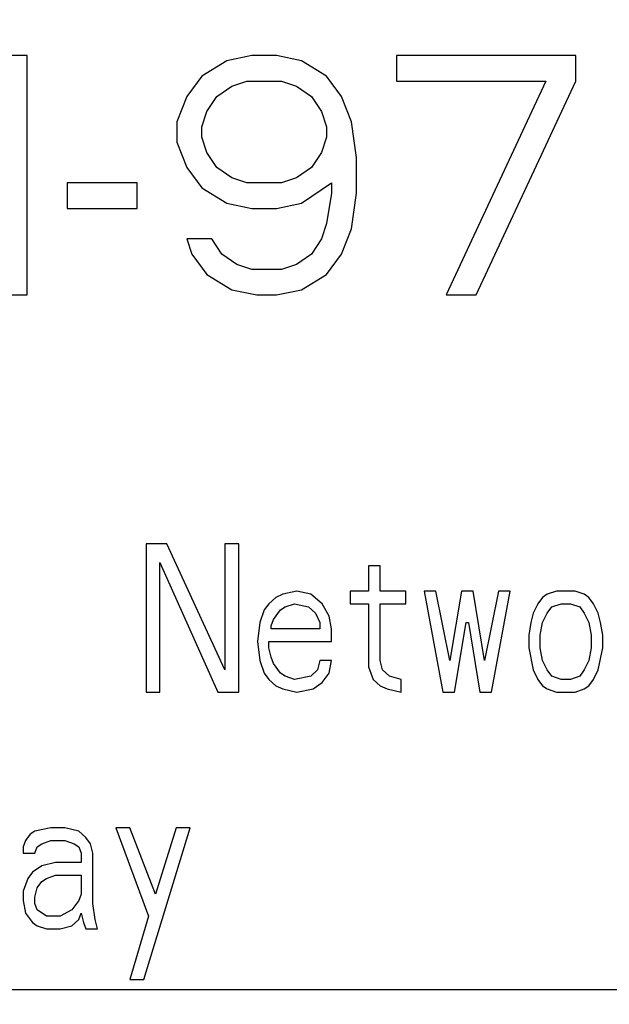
# Model space of a CAD drawing. Header units: inches. Extents: x 0 to 34, y 0 to 22.
# Tile 8 of 50: x 5.911 to 6.157, y 10.158 to 10.57. Entities that reach past the tile are written whole.
import ezdxf

# ---------------------------------------------------------------- set-up
doc = ezdxf.new("R2010")
doc.units = ezdxf.units.IN
doc.header["$LTSCALE"] = 1.87
doc.header["$MEASUREMENT"] = 0
doc.layers.get('0').update_dxf_attribs({"linetype": 'CONTINUOUS'})
doc.layers.add('DIMENSIONS', color=7, linetype='CONTINUOUS')
doc.styles.get("Standard").update_dxf_attribs({"font": 'txt', "width": 0.8})
doc.dimstyles.new('DIMSTYLE_1', dxfattribs={"dimtxt": 0.125, "dimasz": 0.1875, "dimexe": 0.18, "dimexo": 0.0625, "dimgap": 0.09, "dimtad": 0, "dimtih": 1, "dimtoh": 1, "dimdec": 3, "dimzin": 4, "dimdsep": 46, "dimtxsty": 'STANDARD', "dimblk": '_FILLED', "dimblk1": '_FILLED', "dimblk2": '_FILLED', "dimcen": 0.09, "dimadec": 0, "dimazin": 0, "dimtp": 0.01, "dimtm": 0.01, "dimtfac": 1, "dimtdec": 3, "dimtofl": 0, "dimtmove": 0, "dimatfit": 3, "dimldrblk": '_FILLED', "dimfxl": 1, "dimtolj": 1, "dimtzin": 4, "dimarcsym": 0})

# ---------------------------------------------------------------- blocks, each defined once
blk = doc.blocks.new('_FILLED')
at = {"color": 0, "linetype": 'BYBLOCK'}
blk.add_solid([(0, 0), (-1, 0.1667), (-1, -0.1667)], dxfattribs=at)
blk = doc.blocks.new('*D4')
at = {"layer": 'DIMENSIONS', "color": 2, "linetype": 'CONTINUOUS'}
for p, q in [((3.58936, 10.16437), (3.58936, 10.52437)), ((6.5235, 10.16437), (3.46436, 10.16437)), ((6.2115, 9.94596), (3.46436, 9.94596)), ((3.58936, 9.94596), (3.58936, 9.59419)), ((3.58936, 9.59419), (3.44928, 9.59419))]:
    blk.add_line(p, q, dxfattribs=at)
at = {"layer": 'DIMENSIONS', "color": 2, "linetype": 'CONTINUOUS', "xscale": 0.1875, "yscale": 0.1875, "zscale": 0.1875}
for p, rotation in [((3.58936, 10.16437), 270), ((3.58936, 9.94596), 90)]:
    blk.add_blockref('_FILLED', p, dxfattribs=dict(at, rotation=rotation))
at = {"layer": 'DIMENSIONS', "color": 2, "linetype": 'CONTINUOUS', "width": 0.8}
for s, p in [('[', (2.78678, 9.53169)), (']', (3.28678, 9.53169)), ('.218', (2.26178, 9.53169)), ('5.55', (2.88678, 9.53169))]:
    blk.add_text(s, height=0.125, dxfattribs=at).set_placement(p)
blk = doc.blocks.new('*D5')
at = {"layer": 'DIMENSIONS', "color": 2, "linetype": 'CONTINUOUS'}
for p, q in [((4.33936, 10.86537), (4.33936, 11.22537)), ((6.5235, 10.86537), (4.21436, 10.86537)), ((6.5235, 10.16437), (4.21436, 10.16437)), ((4.33936, 10.16437), (4.33936, 9.80437))]:
    blk.add_line(p, q, dxfattribs=at)
at = {"layer": 'DIMENSIONS', "color": 2, "linetype": 'CONTINUOUS', "xscale": 0.1875, "yscale": 0.1875, "zscale": 0.1875}
for p, rotation in [((4.33936, 10.86537), 270), ((4.33936, 10.16437), 90)]:
    blk.add_blockref('_FILLED', p, dxfattribs=dict(at, rotation=rotation))
at = {"layer": 'DIMENSIONS', "color": 2, "linetype": 'CONTINUOUS', "width": 0.8}
for s, p in [('[', (4.25186, 10.40661)), (']', (4.85186, 10.40661)), ('.701', (3.72686, 10.40661)), ('17.81', (4.35186, 10.40661))]:
    blk.add_text(s, height=0.125, dxfattribs=at).set_placement(p)
blk = doc.blocks.new('*D6')
at = {"layer": 'DIMENSIONS', "color": 2, "linetype": 'CONTINUOUS'}
for p, q in [((6.566, 11.94141), (6.566, 8.71871)), ((6.862, 10.28687), (6.862, 8.71871)), ((6.566, 8.84371), (6.28821, 8.84371)), ((6.862, 8.84371), (7.222, 8.84371))]:
    blk.add_line(p, q, dxfattribs=at)
at = {"layer": 'DIMENSIONS', "color": 2, "linetype": 'CONTINUOUS', "xscale": 0.1875, "yscale": 0.1875, "zscale": 0.1875}
blk.add_blockref('_FILLED', (6.566, 8.84371), dxfattribs=at)
at = {"layer": 'DIMENSIONS', "color": 2, "linetype": 'CONTINUOUS', "xscale": 0.1875, "yscale": 0.1875, "zscale": 0.1875, "rotation": 180}
blk.add_blockref('_FILLED', (6.862, 8.84371), dxfattribs=at)
at = {"layer": 'DIMENSIONS', "color": 2, "linetype": 'CONTINUOUS', "width": 0.8}
for s, p in [('[', (5.62571, 8.78121)), (']', (6.12571, 8.78121)), ('.296', (5.10071, 8.78121)), ('7.52', (5.72571, 8.78121))]:
    blk.add_text(s, height=0.125, dxfattribs=at).set_placement(p)
blk = doc.blocks.new('*D7')
at = {"layer": 'DIMENSIONS', "color": 2, "linetype": 'CONTINUOUS'}
for p, q in [((6.566, 11.49587), (6.566, 7.96871)), ((5.08936, 10.58508), (5.08936, 7.96871)), ((5.08936, 8.09371), (4.72936, 8.09371)), ((6.566, 8.09371), (6.926, 8.09371))]:
    blk.add_line(p, q, dxfattribs=at)
at = {"layer": 'DIMENSIONS', "color": 2, "linetype": 'CONTINUOUS', "xscale": 0.1875, "yscale": 0.1875, "zscale": 0.1875}
blk.add_blockref('_FILLED', (5.08936, 8.09371), dxfattribs=at)
at = {"layer": 'DIMENSIONS', "color": 2, "linetype": 'CONTINUOUS', "xscale": 0.1875, "yscale": 0.1875, "zscale": 0.1875, "rotation": 180}
blk.add_blockref('_FILLED', (6.566, 8.09371), dxfattribs=at)
at = {"layer": 'DIMENSIONS', "color": 2, "linetype": 'CONTINUOUS', "width": 0.8}
for s, p in [('[', (5.79018, 8.03121)), (']', (6.39018, 8.03121)), ('37.51', (5.89018, 8.03121)), ('1.477', (5.16518, 8.03121))]:
    blk.add_text(s, height=0.125, dxfattribs=at).set_placement(p)

msp = doc.modelspace()

# ---------------------------------------------------------------- linework, layer by layer
at = {"color": 7, "linetype": 'CONTINUOUS'}
for p, q in [((5.91392, 10.55487), (5.90142, 10.55487)), ((5.91392, 10.45487), (5.91392, 10.55487)), ((5.99725, 10.55274), (5.98684, 10.54635)), ((6.00767, 10.55487), (5.99725, 10.55274)), ((6.01809, 10.55487), (6.00767, 10.55487)), ((6.0285, 10.55274), (6.01809, 10.55487)), ((6.03892, 10.54635), (6.0285, 10.55274)), ((6.14309, 10.55487), (6.06809, 10.55487)), ((6.06809, 10.55487), (6.06809, 10.54423)), ((6.14309, 10.54423), (6.14309, 10.55487)), ((5.98684, 10.54635), (5.98059, 10.53784)), ((5.99934, 10.5421), (6.00559, 10.54423)), ((6.00559, 10.54423), (6.02017, 10.54423)), ((6.02017, 10.54423), (6.02642, 10.5421)), ((6.04517, 10.53784), (6.03892, 10.54635)), ((6.06809, 10.54423), (6.13059, 10.54423)), ((6.13059, 10.54423), (6.08892, 10.45487)), ((6.10142, 10.45487), (6.14309, 10.54423)), ((5.99309, 10.53784), (5.99934, 10.5421)), ((6.02642, 10.5421), (6.03267, 10.53784)), ((5.98059, 10.53784), (5.97642, 10.52721)), ((5.98892, 10.53146), (5.99309, 10.53784)), ((6.03267, 10.53784), (6.03684, 10.53146)), ((6.04934, 10.52721), (6.04517, 10.53784)), ((5.98684, 10.52508), (5.98892, 10.53146)), ((6.03684, 10.53146), (6.03892, 10.52508)), ((5.97642, 10.52721), (5.97642, 10.51869)), ((5.98684, 10.52082), (5.98684, 10.52508)), ((6.03892, 10.52508), (6.03892, 10.52082)), ((6.05142, 10.51231), (6.04934, 10.52721)), ((5.98892, 10.51444), (5.98684, 10.52082)), ((6.03892, 10.52082), (6.03684, 10.51444)), ((5.97642, 10.51869), (5.98059, 10.50806)), ((5.99309, 10.50806), (5.98892, 10.51444)), ((6.03684, 10.51444), (6.03267, 10.50806)), ((6.05142, 10.49742), (6.05142, 10.51231)), ((5.98059, 10.50806), (5.98684, 10.49955)), ((5.99934, 10.5038), (5.99309, 10.50806)), ((6.03267, 10.50806), (6.02642, 10.5038)), ((6.00559, 10.50167), (5.99934, 10.5038)), ((6.02642, 10.5038), (6.02017, 10.50167)), ((5.95975, 10.50167), (5.93059, 10.50167)), ((5.93059, 10.50167), (5.93059, 10.49104)), ((5.95975, 10.49104), (5.95975, 10.50167)), ((5.98684, 10.49955), (5.99725, 10.49316)), ((6.02017, 10.50167), (6.00559, 10.50167)), ((6.0285, 10.49316), (6.041, 10.50167)), ((6.041, 10.50167), (6.041, 10.49742)), ((6.041, 10.49742), (6.03892, 10.48465)), ((6.04934, 10.48252), (6.05142, 10.49742)), ((5.93059, 10.49104), (5.95975, 10.49104)), ((5.99725, 10.49316), (6.00767, 10.49104)), ((6.00767, 10.49104), (6.01809, 10.49104)), ((6.01809, 10.49104), (6.0285, 10.49316)), ((6.03892, 10.48465), (6.03684, 10.47827)), ((6.04517, 10.47189), (6.04934, 10.48252)), ((5.991, 10.47827), (5.98059, 10.47827)), ((5.98059, 10.47827), (5.98267, 10.47189)), ((5.99517, 10.47189), (5.991, 10.47827)), ((6.03684, 10.47827), (6.03267, 10.47189)), ((5.98267, 10.47189), (5.98892, 10.46338)), ((6.00142, 10.46763), (5.99517, 10.47189)), ((6.03267, 10.47189), (6.02642, 10.46763)), ((6.03892, 10.46338), (6.04517, 10.47189)), ((6.00767, 10.4655), (6.00142, 10.46763)), ((6.02642, 10.46763), (6.02017, 10.4655)), ((5.98892, 10.46338), (5.99934, 10.45699)), ((6.02017, 10.4655), (6.00767, 10.4655)), ((6.0285, 10.45699), (6.03892, 10.46338)), ((5.89517, 10.45487), (5.91392, 10.45487)), ((5.99934, 10.45699), (6.00975, 10.45487)), ((6.00975, 10.45487), (6.01809, 10.45487)), ((6.01809, 10.45487), (6.0285, 10.45699)), ((6.08892, 10.45487), (6.10142, 10.45487)), ((5.97225, 10.35087), (5.96353, 10.35087)), ((5.96353, 10.35087), (5.96353, 10.28887)), ((5.99647, 10.2981), (5.97225, 10.35087)), ((6.00228, 10.35087), (5.99647, 10.35087)), ((5.99647, 10.35087), (5.99647, 10.2981)), ((6.00228, 10.28887), (6.00228, 10.35087)), ((5.96935, 10.34295), (5.99356, 10.28887)), ((5.96935, 10.28887), (5.96935, 10.34295)), ((6.06138, 10.34163), (6.05653, 10.34163)), ((6.05653, 10.34163), (6.05653, 10.33108)), ((6.06138, 10.33108), (6.06138, 10.34163)), ((6.0265, 10.33108), (6.02069, 10.32976)), ((6.03231, 10.32976), (6.0265, 10.33108)), ((6.05653, 10.33108), (6.04878, 10.33108)), ((6.04878, 10.33108), (6.04878, 10.3258)), ((6.07203, 10.33108), (6.06138, 10.33108)), ((6.07203, 10.3258), (6.07203, 10.33108)), ((6.08463, 10.33108), (6.07978, 10.33108)), ((6.07978, 10.33108), (6.08753, 10.28887)), ((6.09044, 10.30206), (6.08463, 10.33108)), ((6.09528, 10.33108), (6.09044, 10.30206)), ((6.10013, 10.33108), (6.09528, 10.33108)), ((6.10497, 10.30206), (6.10013, 10.33108)), ((6.11078, 10.33108), (6.10497, 10.30206)), ((6.10788, 10.28887), (6.11563, 10.33108)), ((6.11563, 10.33108), (6.11078, 10.33108)), ((6.135, 10.33108), (6.13113, 10.32976)), ((6.14275, 10.33108), (6.135, 10.33108)), ((6.14663, 10.32976), (6.14275, 10.33108)), ((6.01488, 10.3258), (6.01294, 10.32316)), ((6.01778, 10.32844), (6.01488, 10.3258)), ((6.02069, 10.32976), (6.01778, 10.32844)), ((6.02166, 10.32448), (6.02553, 10.3258)), ((6.02553, 10.3258), (6.03135, 10.32448)), ((6.03716, 10.3258), (6.03231, 10.32976)), ((6.04006, 10.32052), (6.03716, 10.3258)), ((6.04878, 10.3258), (6.05653, 10.3258)), ((6.05653, 10.3258), (6.05653, 10.29942)), ((6.06138, 10.3258), (6.07203, 10.3258)), ((6.06138, 10.30206), (6.06138, 10.3258)), ((6.12725, 10.3258), (6.12531, 10.32184)), ((6.12919, 10.32844), (6.12725, 10.3258)), ((6.13113, 10.32976), (6.12919, 10.32844)), ((6.13306, 10.32448), (6.13694, 10.3258)), ((6.13694, 10.3258), (6.14081, 10.3258)), ((6.14081, 10.3258), (6.14469, 10.32448)), ((6.14856, 10.32844), (6.14663, 10.32976)), ((6.1505, 10.3258), (6.14856, 10.32844)), ((6.15244, 10.32184), (6.1505, 10.3258)), ((6.01294, 10.32316), (6.011, 10.31789)), ((6.01681, 10.31921), (6.01972, 10.32316)), ((6.01972, 10.32316), (6.02166, 10.32448)), ((6.03135, 10.32448), (6.03425, 10.32184)), ((6.03425, 10.32184), (6.03619, 10.31789)), ((6.12531, 10.32184), (6.12435, 10.31789)), ((6.12919, 10.31789), (6.13113, 10.32184)), ((6.13113, 10.32184), (6.13306, 10.32448)), ((6.14469, 10.32448), (6.14663, 10.32184)), ((6.14663, 10.32184), (6.14856, 10.31789)), ((6.15341, 10.31789), (6.15244, 10.32184)), ((6.011, 10.31789), (6.01003, 10.30997)), ((6.01585, 10.31657), (6.01681, 10.31921)), ((6.03619, 10.31789), (6.03619, 10.31525)), ((6.04103, 10.31525), (6.04006, 10.32052)), ((6.09238, 10.28887), (6.09722, 10.31789)), ((6.09722, 10.31789), (6.09819, 10.31789)), ((6.09819, 10.31789), (6.10303, 10.28887)), ((6.12435, 10.31789), (6.12338, 10.31261)), ((6.12822, 10.31261), (6.12919, 10.31789)), ((6.14856, 10.31789), (6.14953, 10.31261)), ((6.15438, 10.31261), (6.15341, 10.31789)), ((6.01585, 10.31525), (6.01585, 10.31657)), ((6.03619, 10.31525), (6.01585, 10.31525)), ((6.04103, 10.30997), (6.04103, 10.31525)), ((6.01003, 10.30997), (6.011, 10.30206)), ((6.01488, 10.30997), (6.04103, 10.30997)), ((6.01488, 10.30733), (6.01488, 10.30997)), ((6.12338, 10.31261), (6.12338, 10.30733)), ((6.12822, 10.30733), (6.12822, 10.31261)), ((6.14953, 10.31261), (6.14953, 10.30733)), ((6.15438, 10.30733), (6.15438, 10.31261)), ((6.01585, 10.30338), (6.01488, 10.30733)), ((6.12338, 10.30733), (6.12531, 10.2981)), ((6.12919, 10.30206), (6.12822, 10.30733)), ((6.14953, 10.30733), (6.14856, 10.30206)), ((6.15244, 10.2981), (6.15438, 10.30733)), ((6.011, 10.30206), (6.01294, 10.29678)), ((6.01681, 10.30074), (6.01585, 10.30338)), ((6.03619, 10.30206), (6.03522, 10.2981)), ((6.04103, 10.30206), (6.03619, 10.30206)), ((6.04006, 10.29678), (6.04103, 10.30206)), ((6.06235, 10.2981), (6.06138, 10.30206)), ((6.13113, 10.2981), (6.12919, 10.30206)), ((6.14856, 10.30206), (6.14663, 10.2981)), ((6.01972, 10.29678), (6.01681, 10.30074)), ((6.03522, 10.2981), (6.03231, 10.29546)), ((6.05653, 10.29942), (6.05847, 10.29414)), ((6.06525, 10.29546), (6.06235, 10.2981)), ((6.12531, 10.2981), (6.12725, 10.29414)), ((6.13306, 10.29546), (6.13113, 10.2981)), ((6.14663, 10.2981), (6.14469, 10.29546)), ((6.1505, 10.29414), (6.15244, 10.2981)), ((6.01294, 10.29678), (6.01488, 10.29414)), ((6.01488, 10.29414), (6.01778, 10.2915)), ((6.02166, 10.29546), (6.01972, 10.29678)), ((6.02553, 10.29414), (6.02166, 10.29546)), ((6.03231, 10.29546), (6.02553, 10.29414)), ((6.03328, 10.29018), (6.03716, 10.29282)), ((6.03716, 10.29282), (6.04006, 10.29678)), ((6.05847, 10.29414), (6.06138, 10.2915)), ((6.0701, 10.29414), (6.06525, 10.29546)), ((6.0701, 10.28887), (6.0701, 10.29414)), ((6.12725, 10.29414), (6.12919, 10.2915)), ((6.13694, 10.29414), (6.13306, 10.29546)), ((6.14081, 10.29414), (6.13694, 10.29414)), ((6.14469, 10.29546), (6.14081, 10.29414)), ((6.14856, 10.2915), (6.1505, 10.29414)), ((5.96353, 10.28887), (5.96935, 10.28887)), ((5.99356, 10.28887), (6.00228, 10.28887)), ((6.01778, 10.2915), (6.02069, 10.29018)), ((6.02069, 10.29018), (6.0265, 10.28887)), ((6.0265, 10.28887), (6.03328, 10.29018)), ((6.06138, 10.2915), (6.06428, 10.29018)), ((6.06428, 10.29018), (6.0701, 10.28887)), ((6.08753, 10.28887), (6.09238, 10.28887)), ((6.10303, 10.28887), (6.10788, 10.28887)), ((6.12919, 10.2915), (6.13113, 10.29018)), ((6.13113, 10.29018), (6.135, 10.28887)), ((6.135, 10.28887), (6.14275, 10.28887)), ((6.14275, 10.28887), (6.14663, 10.29018)), ((6.14663, 10.29018), (6.14856, 10.2915)), ((5.92381, 10.23208), (5.91703, 10.23076)), ((5.92963, 10.23208), (5.92381, 10.23208)), ((5.93544, 10.23076), (5.92963, 10.23208)), ((5.95675, 10.23208), (5.95094, 10.23208)), ((5.95094, 10.23208), (5.9645, 10.19514)), ((5.96741, 10.20438), (5.95675, 10.23208)), ((5.96256, 10.16876), (5.98194, 10.23208)), ((5.97613, 10.23208), (5.96741, 10.20438)), ((5.98194, 10.23208), (5.97613, 10.23208)), ((5.9151, 10.22944), (5.91316, 10.2268)), ((5.91703, 10.23076), (5.9151, 10.22944)), ((5.93835, 10.22812), (5.93544, 10.23076)), ((5.94028, 10.22548), (5.93835, 10.22812)), ((5.91316, 10.2268), (5.91219, 10.22416)), ((5.91219, 10.22416), (5.91219, 10.22152)), ((5.91703, 10.22152), (5.918, 10.22416)), ((5.918, 10.22416), (5.91994, 10.22548)), ((5.91994, 10.22548), (5.92381, 10.2268)), ((5.92381, 10.2268), (5.92963, 10.2268)), ((5.92963, 10.2268), (5.9335, 10.22548)), ((5.9335, 10.22548), (5.93544, 10.22416)), ((5.93544, 10.22416), (5.93641, 10.22152)), ((5.94125, 10.22152), (5.94028, 10.22548)), ((5.91219, 10.22152), (5.91703, 10.22152)), ((5.93641, 10.22152), (5.93641, 10.21757)), ((5.94125, 10.20042), (5.94125, 10.22152)), ((5.91994, 10.21625), (5.91606, 10.21361)), ((5.92575, 10.21757), (5.91994, 10.21625)), ((5.93641, 10.21757), (5.92575, 10.21757)), ((5.91413, 10.21097), (5.91219, 10.20569)), ((5.91606, 10.21361), (5.91413, 10.21097)), ((5.91994, 10.20965), (5.92188, 10.21097)), ((5.92188, 10.21097), (5.92575, 10.21229)), ((5.92575, 10.21229), (5.93641, 10.21229)), ((5.93641, 10.21229), (5.93641, 10.20438)), ((5.91703, 10.20306), (5.918, 10.20701)), ((5.918, 10.20701), (5.91994, 10.20965)), ((5.91219, 10.20569), (5.91219, 10.20174)), ((5.91703, 10.20042), (5.91703, 10.20306)), ((5.93641, 10.20438), (5.93544, 10.20174)), ((5.91219, 10.20174), (5.91316, 10.19646)), ((5.918, 10.19778), (5.91703, 10.20042)), ((5.93544, 10.20174), (5.93253, 10.19778)), ((5.94222, 10.19382), (5.94125, 10.20042)), ((5.91316, 10.19646), (5.91606, 10.1925)), ((5.92188, 10.19514), (5.918, 10.19778)), ((5.92769, 10.19514), (5.92188, 10.19514)), ((5.93253, 10.19778), (5.92769, 10.19514)), ((5.93544, 10.19382), (5.93641, 10.19646)), ((5.93641, 10.19646), (5.93738, 10.1925)), ((5.9645, 10.19514), (5.95675, 10.16876)), ((5.91606, 10.1925), (5.918, 10.19118)), ((5.918, 10.19118), (5.92188, 10.18987)), ((5.92769, 10.18987), (5.93253, 10.19118)), ((5.93253, 10.19118), (5.93544, 10.19382)), ((5.93738, 10.1925), (5.93835, 10.18987)), ((5.94319, 10.18987), (5.94222, 10.19382)), ((5.92188, 10.18987), (5.92769, 10.18987)), ((5.93835, 10.18987), (5.94319, 10.18987)), ((5.95675, 10.16876), (5.96256, 10.16876))]:
    msp.add_line(p, q, dxfattribs=at)

# ---------------------------------------------------------------- dimensions: what is measured, and where the dimension line sits
at = {"layer": 'DIMENSIONS', "color": 2, "linetype": 'CONTINUOUS'}
for base, p1, p2, picture, middle in [((6.862, 8.84371), (6.566, 11.94141), (6.862, 10.28687), '*D6', (5.66321, 8.84371)), ((6.566, 8.09371), (5.08936, 10.58508), (6.566, 11.49587), '*D7', (5.82768, 8.09371))]:
    dim = msp.add_linear_dim(base=base, p1=p1, p2=p2, dimstyle='DIMSTYLE_1', dxfattribs=at)
    dim.commit()
    dim.dimension.update_dxf_attribs({"geometry": picture, "text_midpoint": middle, "dimtype": 160})
for base, p2, angle, picture, middle in [((4.33936, 10.86537), (6.5235, 10.86537), 90, '*D5', (4.33936, 10.46911)), ((3.58936, 9.94596), (6.2115, 9.94596), 270, '*D4', (2.82428, 9.59419))]:
    dim = msp.add_linear_dim(base=base, p1=(6.5235, 10.16437), p2=p2, angle=angle, dimstyle='DIMSTYLE_1', dxfattribs=at)
    dim.commit()
    dim.dimension.update_dxf_attribs({"geometry": picture, "text_midpoint": middle, "dimtype": 160})

doc.saveas('drawing.dxf')
